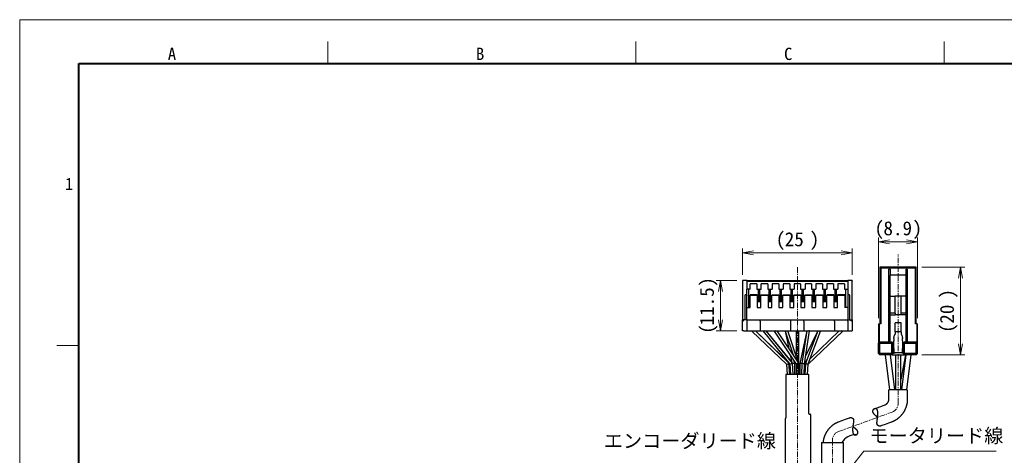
# Model space of a CAD drawing. Header units: millimetres. Extents: x 0 to 422, y 0 to 298.
# Tile 44 of 45: x 0 to 225, y 198 to 298. Entities that reach past the tile are written whole.
import ezdxf

# ---------------------------------------------------------------- set-up
doc = ezdxf.new("R2010")
doc.units = ezdxf.units.MM
doc.linetypes.add('CENTER', pattern=[2, 1.25, -0.25, 0.25, -0.25])
doc.layers.add('DXF及び図面用', color=7, linetype='Continuous')
doc.styles.add('ｍｓ ｐゴシック', font='msgothic.ttc')
doc.dimstyles.get("Standard").update_dxf_attribs({"dimtxt": 0.18, "dimasz": 0.18, "dimexe": 0.18, "dimexo": 0.0625, "dimgap": 0.09, "dimtad": 0, "dimtih": 1, "dimtoh": 1, "dimdec": 4, "dimzin": 0, "dimdsep": 46, "dimcen": 0.09, "dimadec": 0, "dimazin": 0, "dimtfac": 1, "dimtdec": 4, "dimtofl": 0, "dimtmove": 0, "dimatfit": 3, "dimfxl": 1, "dimtolj": 1, "dimtzin": 0, "dimarcsym": 0})

# ---------------------------------------------------------------- blocks, each defined once
blk = doc.blocks.new('*D18')
at = {"layer": 'DXF及び図面用', "color": 7, "linetype": 'Continuous', "lineweight": 9, "transparency": 16777216}
for p, q in [((163.71, 238), (158.96, 238)), ((159.96, 238), (159.96, 234.5)), ((159.96, 226.5), (159.96, 238)), ((159.96, 226.5), (159.96, 230)), ((163.71, 226.5), (158.96, 226.5))]:
    blk.add_line(p, q, dxfattribs=at)
at = {"layer": 'DXF及び図面用', "color": 7, "linetype": 'Continuous', "lineweight": 20, "transparency": 16777216}
for points in [[(160.4, 235.5, 0), (159.96, 238, 0), (159.52, 235.5, 0)], [(159.52, 229, 0), (159.96, 226.5, 0), (160.4, 229, 0)]]:
    blk.add_polyline3d(points, dxfattribs=at)
at = {"layer": 'DXF及び図面用', "color": 7, "linetype": 'Continuous', "lineweight": 9, "transparency": 16777216, "style": 'ｍｓ ｐゴシック'}
for s, height, width, p in [(')', 3.2, 1.002002, (158.46, 236.57)), ('11.5', 3.203, 0.999444, (158.46, 227.73)), ('(', 3.2, 0.999114, (158.46, 225.82))]:
    blk.add_text(s, height=height, rotation=90, dxfattribs=dict(at, width=width)).set_placement(p)
blk = doc.blocks.new('*D19')
at = {"layer": 'DXF及び図面用', "color": 7, "linetype": 'Continuous', "lineweight": 9, "transparency": 16777216}
for p, q in [((165.01, 239.3), (165.01, 245.3)), ((190.01, 239.3), (190.01, 245.3)), ((165.01, 244.3), (168.51, 244.3)), ((165.01, 244.3), (190.01, 244.3)), ((190.01, 244.3), (186.51, 244.3))]:
    blk.add_line(p, q, dxfattribs=at)
at = {"layer": 'DXF及び図面用', "color": 7, "linetype": 'Continuous', "lineweight": 20, "transparency": 16777216}
for points in [[(167.51, 244.74, 0), (165.01, 244.3, 0), (167.51, 243.86, 0)], [(187.51, 243.86, 0), (190.01, 244.3, 0), (187.51, 244.74, 0)]]:
    blk.add_polyline3d(points, dxfattribs=at)
at = {"layer": 'DXF及び図面用', "color": 7, "linetype": 'Continuous', "lineweight": 9, "transparency": 16777216, "style": 'ｍｓ ｐゴシック'}
for s, height, width, p in [('(', 3.2, 0.999114, (172.59, 245.8)), ('25', 3.201, 1.000306, (174.63, 245.8)), (')', 3.2, 1.002002, (180.33, 245.8))]:
    blk.add_text(s, height=height, dxfattribs=dict(at, width=width)).set_placement(p)
blk = doc.blocks.new('*D20')
at = {"layer": 'DXF及び図面用', "color": 7, "linetype": 'Continuous', "lineweight": 9, "transparency": 16777216}
for p, q in [((205.96, 241), (215.76, 241)), ((214.76, 241), (214.76, 237.5)), ((214.76, 241), (214.76, 221)), ((214.76, 221), (214.76, 224.5)), ((205.96, 221), (215.76, 221))]:
    blk.add_line(p, q, dxfattribs=at)
at = {"layer": 'DXF及び図面用', "color": 7, "linetype": 'Continuous', "lineweight": 20, "transparency": 16777216}
for points in [[(215.2, 238.5, 0), (214.76, 241, 0), (214.32, 238.5, 0)], [(214.32, 223.5, 0), (214.76, 221, 0), (215.2, 223.5, 0)]]:
    blk.add_polyline3d(points, dxfattribs=at)
at = {"layer": 'DXF及び図面用', "color": 7, "linetype": 'Continuous', "lineweight": 9, "transparency": 16777216, "style": 'ｍｓ ｐゴシック'}
for s, height, width, p in [(')', 3.2, 1.002002, (213.26, 233.85)), ('20', 3.201, 1.00009, (213.26, 228.12)), ('(', 3.2, 0.999114, (213.26, 226.04))]:
    blk.add_text(s, height=height, rotation=90, dxfattribs=dict(at, width=width)).set_placement(p)
blk = doc.blocks.new('*D21')
at = {"layer": 'DXF及び図面用', "color": 7, "linetype": 'Continuous', "lineweight": 9, "transparency": 16777216}
for p, q in [((196.06, 229.41), (196.06, 247.8)), ((204.96, 229.41), (204.96, 247.8)), ((196.06, 246.8), (199.56, 246.8)), ((204.96, 246.8), (196.06, 246.8)), ((204.96, 246.8), (201.46, 246.8))]:
    blk.add_line(p, q, dxfattribs=at)
at = {"layer": 'DXF及び図面用', "color": 7, "linetype": 'Continuous', "lineweight": 20, "transparency": 16777216}
for points in [[(198.56, 247.24, 0), (196.06, 246.8, 0), (198.56, 246.36, 0)], [(202.46, 246.36, 0), (204.96, 246.8, 0), (202.46, 247.24, 0)]]:
    blk.add_polyline3d(points, dxfattribs=at)
at = {"layer": 'DXF及び図面用', "color": 7, "linetype": 'Continuous', "lineweight": 9, "transparency": 16777216, "style": 'ｍｓ ｐゴシック'}
for s, height, width, p in [('(', 3.2, 0.999114, (195.12, 248.3)), (')', 3.2, 1.002002, (203.8, 248.3)), ('8.9', 3.201, 1.000475, (197.16, 248.3))]:
    blk.add_text(s, height=height, dxfattribs=dict(at, width=width)).set_placement(p)

msp = doc.modelspace()

# ---------------------------------------------------------------- linework, layer by layer
at = {"color": 5, "linetype": 'Continuous', "lineweight": 9, "true_color": 0x0000ff}
for p, q in [((0, 0), (0, 297.5)), ((0, 297.5), (422, 297.5))]:
    msp.add_line(p, q, dxfattribs=at)
at = {"color": 7, "linetype": 'Continuous', "lineweight": 9}
for p, q in [((70.33333, 287.5), (70.33333, 292.5)), ((140.66667, 287.5), (140.66667, 292.5)), ((211, 287.5), (211, 292.5)), ((13.5, 223.125), (8.5, 223.125)), ((192.69544, 199.03571), (222.92817, 199.03571))]:
    msp.add_line(p, q, dxfattribs=at)
at = {"color": 7, "linetype": 'Continuous', "lineweight": 40}
for p, q in [((13.5, 10), (13.5, 287.5)), ((13.5, 287.5), (414.5, 287.5))]:
    msp.add_line(p, q, dxfattribs=at)
at = {"color": 1, "linetype": 'CENTER', "lineweight": 9, "true_color": 0xff0000}
for p, q in [((200.51207, 209.92765), (200.51207, 243.99766)), ((177.51207, 240.99766), (177.51207, 166.29766)), ((186.89382, 203.50058), (199.13031, 207.95429)), ((185.51207, 166.29766), (185.51207, 201.52722))]:
    msp.add_line(p, q, dxfattribs=at)
at = {"color": 7, "linetype": 'Continuous', "lineweight": 30}
for p, q in [((196.36207, 240.99766), (196.56207, 240.79766)), ((196.36207, 240.99766), (196.36207, 228.10766)), ((204.66207, 240.99766), (196.36207, 240.99766)), ((196.56207, 240.79766), (196.56207, 228.10766)), ((204.46207, 240.79766), (196.56207, 240.79766)), ((198.71207, 240.59766), (198.41207, 240.59766)), ((198.41207, 223.99766), (198.41207, 240.59766)), ((198.71207, 240.59766), (198.71207, 239.20745)), ((202.61207, 240.59766), (202.31207, 240.59766)), ((202.31207, 239.20745), (202.31207, 240.59766)), ((202.61207, 240.59766), (202.61207, 223.99766)), ((204.66207, 240.99766), (204.46207, 240.79766)), ((204.46207, 228.10766), (204.46207, 240.79766)), ((204.66207, 228.10766), (204.66207, 240.99766)), ((202.31207, 239.20745), (198.71207, 239.20745)), ((198.71207, 234.39766), (198.71207, 239.20745)), ((202.31207, 234.39766), (202.31207, 239.20745)), ((166.01207, 237.99766), (165.01207, 237.99766)), ((165.01207, 237.99766), (165.01207, 237.84766)), ((165.01207, 237.84766), (165.01207, 228.99766)), ((166.01207, 237.99766), (189.01207, 237.99766)), ((166.01207, 237.99766), (166.01207, 237.79766)), ((166.01207, 237.79766), (189.01207, 237.79766)), ((166.01207, 237.79766), (166.01207, 235.99766)), ((166.76207, 235.99766), (166.01207, 235.99766)), ((166.01207, 234.57447), (166.01207, 235.99766)), ((166.41207, 231.79766), (166.41207, 235.99766)), ((168.26207, 237.19766), (166.76207, 237.19766)), ((166.76207, 235.99766), (166.76207, 237.19766)), ((168.26207, 237.19766), (168.26207, 235.99766)), ((168.26207, 235.99766), (169.26207, 235.99766)), ((168.61207, 233.26432), (168.61207, 235.99766)), ((168.91207, 233.26432), (168.91207, 235.99766)), ((170.76207, 237.19766), (169.26207, 237.19766)), ((169.26207, 235.99766), (169.26207, 237.19766)), ((170.76207, 237.19766), (170.76207, 235.99766)), ((170.76207, 235.99766), (171.76207, 235.99766)), ((171.11207, 233.26432), (171.11207, 235.99766)), ((171.41207, 233.26432), (171.41207, 235.99766)), ((173.26207, 237.19766), (171.76207, 237.19766)), ((171.76207, 237.19766), (171.76207, 235.99766)), ((173.26207, 237.19766), (173.26207, 235.99766)), ((173.26207, 235.99766), (174.26207, 235.99766)), ((173.61207, 233.26432), (173.61207, 235.99766)), ((173.91207, 233.26432), (173.91207, 235.99766)), ((175.76207, 237.19766), (174.26207, 237.19766)), ((174.26207, 237.19766), (174.26207, 235.99766)), ((175.76207, 237.19766), (175.76207, 235.99766)), ((175.76207, 235.99766), (176.76207, 235.99766)), ((176.11207, 233.26432), (176.11207, 235.99766)), ((176.41207, 233.26432), (176.41207, 235.99766)), ((178.26207, 237.19766), (176.76207, 237.19766)), ((176.76207, 237.19766), (176.76207, 235.99766)), ((178.26207, 237.19766), (178.26207, 235.99766)), ((178.26207, 235.99766), (179.26207, 235.99766)), ((178.61207, 233.26432), (178.61207, 235.99766)), ((178.91207, 233.26432), (178.91207, 235.99766)), ((180.76207, 237.19766), (179.26207, 237.19766)), ((179.26207, 237.19766), (179.26207, 235.99766)), ((180.76207, 237.19766), (180.76207, 235.99766)), ((180.76207, 235.99766), (181.76207, 235.99766)), ((181.11207, 233.26432), (181.11207, 235.99766)), ((181.41207, 233.26432), (181.41207, 235.99766)), ((183.26207, 237.19766), (181.76207, 237.19766)), ((181.76207, 237.19766), (181.76207, 235.99766)), ((183.26207, 237.19766), (183.26207, 235.99766)), ((183.26207, 235.99766), (184.26207, 235.99766)), ((183.61207, 233.26432), (183.61207, 235.99766)), ((183.91207, 233.26432), (183.91207, 235.99766)), ((185.76207, 237.19766), (184.26207, 237.19766)), ((184.26207, 237.19766), (184.26207, 235.99766)), ((185.76207, 237.19766), (185.76207, 235.99766)), ((185.76207, 235.99766), (186.76207, 235.99766)), ((186.11207, 233.26432), (186.11207, 235.99766)), ((186.41207, 233.26432), (186.41207, 235.99766)), ((188.26207, 237.19766), (186.76207, 237.19766)), ((186.76207, 237.19766), (186.76207, 235.99766)), ((188.26207, 237.19766), (188.26207, 235.99766)), ((188.26207, 235.99766), (189.01207, 235.99766)), ((188.61207, 231.79766), (188.61207, 235.99766)), ((189.01207, 237.99766), (189.01207, 237.79766)), ((190.01207, 237.99766), (189.01207, 237.99766)), ((189.01207, 237.79766), (189.01207, 235.99766)), ((189.01207, 235.99766), (189.01207, 234.57447)), ((190.01207, 237.99766), (190.01207, 237.84766)), ((190.01207, 228.99766), (190.01207, 237.84766)), ((165.51207, 234.49766), (165.51207, 228.99766)), ((166.01207, 234.79766), (165.81207, 234.79766)), ((166.01207, 234.57447), (166.01207, 234.49766)), ((166.01207, 231.79766), (166.01207, 234.49766)), ((166.71207, 234.73279), (166.71207, 234.64766)), ((168.31207, 234.73279), (166.71207, 234.73279)), ((166.71207, 234.64766), (168.31207, 234.64766)), ((166.71207, 231.79766), (166.71207, 234.64766)), ((168.31207, 234.64766), (168.31207, 234.73279)), ((168.31207, 234.64766), (168.31207, 231.79766)), ((169.21207, 234.73279), (170.81207, 234.73279)), ((169.21207, 234.73279), (169.21207, 234.64766)), ((169.21207, 234.64766), (170.81207, 234.64766)), ((169.21207, 231.79766), (169.21207, 234.64766)), ((170.81207, 234.64766), (170.81207, 234.73279)), ((170.81207, 234.64766), (170.81207, 231.79766)), ((171.71207, 234.73279), (171.71207, 234.64766)), ((171.71207, 234.73279), (173.31207, 234.73279)), ((171.71207, 234.64766), (173.31207, 234.64766)), ((171.71207, 231.79766), (171.71207, 234.64766)), ((173.31207, 234.64766), (173.31207, 234.73279)), ((173.31207, 234.64766), (173.31207, 231.79766)), ((174.21207, 234.73279), (175.81207, 234.73279)), ((174.21207, 234.73279), (174.21207, 234.64766)), ((174.21207, 234.64766), (175.81207, 234.64766)), ((174.21207, 231.79766), (174.21207, 234.64766)), ((175.81207, 234.64766), (175.81207, 234.73279)), ((175.81207, 234.64766), (175.81207, 231.79766)), ((176.71207, 234.73279), (176.71207, 234.64766)), ((176.71207, 234.73279), (178.31207, 234.73279)), ((176.71207, 234.64766), (178.31207, 234.64766)), ((176.71207, 231.79766), (176.71207, 234.64766)), ((178.31207, 234.64766), (178.31207, 234.73279)), ((178.31207, 234.64766), (178.31207, 231.79766)), ((179.21207, 234.73279), (180.81207, 234.73279)), ((179.21207, 234.73279), (179.21207, 234.64766)), ((179.21207, 234.64766), (180.81207, 234.64766)), ((179.21207, 231.79766), (179.21207, 234.64766)), ((180.81207, 234.64766), (180.81207, 234.73279)), ((180.81207, 234.64766), (180.81207, 231.79766)), ((181.71207, 234.73279), (183.31207, 234.73279)), ((181.71207, 234.73279), (181.71207, 234.64766)), ((181.71207, 234.64766), (183.31207, 234.64766)), ((181.71207, 231.79766), (181.71207, 234.64766)), ((183.31207, 234.64766), (183.31207, 234.73279)), ((183.31207, 234.64766), (183.31207, 231.79766)), ((184.21207, 234.73279), (184.21207, 234.64766)), ((185.81207, 234.73279), (184.21207, 234.73279)), ((184.21207, 234.64766), (185.81207, 234.64766)), ((184.21207, 231.79766), (184.21207, 234.64766)), ((185.81207, 234.64766), (185.81207, 234.73279)), ((185.81207, 234.64766), (185.81207, 231.79766)), ((188.31207, 234.73279), (186.71207, 234.73279)), ((186.71207, 234.73279), (186.71207, 234.64766)), ((186.71207, 234.64766), (188.31207, 234.64766)), ((186.71207, 231.79766), (186.71207, 234.64766)), ((188.31207, 234.64766), (188.31207, 234.73279)), ((188.31207, 234.64766), (188.31207, 231.79766)), ((189.21207, 234.79766), (189.01207, 234.79766)), ((189.01207, 234.57447), (189.01207, 234.49766)), ((189.01207, 234.49766), (189.01207, 231.79766)), ((189.51207, 228.99766), (189.51207, 234.49766)), ((198.71207, 234.39766), (199.81207, 234.39766)), ((198.71207, 230.49766), (198.71207, 234.39766)), ((199.81207, 230.49766), (199.81207, 234.39766)), ((201.21207, 234.39766), (199.81207, 234.39766)), ((202.31207, 234.39766), (201.21207, 234.39766)), ((201.21207, 230.49766), (201.21207, 234.39766)), ((202.31207, 230.49766), (202.31207, 234.39766)), ((166.01207, 228.99766), (166.01207, 231.79766)), ((166.01207, 231.79766), (166.71207, 231.79766)), ((168.61207, 233.26432), (168.31207, 233.26432)), ((169.21207, 233.09766), (168.31207, 233.09766)), ((168.31207, 231.79766), (169.21207, 231.79766)), ((168.91207, 233.59766), (168.61207, 233.59766)), ((168.91207, 233.26432), (169.21207, 233.26432)), ((170.81207, 233.26432), (171.11207, 233.26432)), ((171.71207, 233.09766), (170.81207, 233.09766)), ((170.81207, 231.79766), (171.71207, 231.79766)), ((171.41207, 233.59766), (171.11207, 233.59766)), ((171.71207, 233.26432), (171.41207, 233.26432)), ((173.31207, 233.26432), (173.61207, 233.26432)), ((174.21207, 233.09766), (173.31207, 233.09766)), ((173.31207, 231.79766), (174.21207, 231.79766)), ((173.91207, 233.59766), (173.61207, 233.59766)), ((174.21207, 233.26432), (173.91207, 233.26432)), ((175.81207, 233.26432), (176.11207, 233.26432)), ((176.71207, 233.09766), (175.81207, 233.09766)), ((175.81207, 231.79766), (176.71207, 231.79766)), ((176.41207, 233.59766), (176.11207, 233.59766)), ((176.71207, 233.26432), (176.41207, 233.26432)), ((178.31207, 233.26432), (178.61207, 233.26432)), ((179.21207, 233.09766), (178.31207, 233.09766)), ((178.31207, 231.79766), (179.21207, 231.79766)), ((178.91207, 233.59766), (178.61207, 233.59766)), ((179.21207, 233.26432), (178.91207, 233.26432)), ((180.81207, 233.26432), (181.11207, 233.26432)), ((181.71207, 233.09766), (180.81207, 233.09766)), ((180.81207, 231.79766), (181.71207, 231.79766)), ((181.41207, 233.59766), (181.11207, 233.59766)), ((181.71207, 233.26432), (181.41207, 233.26432)), ((183.31207, 233.26432), (183.61207, 233.26432)), ((184.21207, 233.09766), (183.31207, 233.09766)), ((183.31207, 231.79766), (184.21207, 231.79766)), ((183.91207, 233.59766), (183.61207, 233.59766)), ((184.21207, 233.26432), (183.91207, 233.26432)), ((185.81207, 233.26432), (186.11207, 233.26432)), ((186.71207, 233.09766), (185.81207, 233.09766)), ((185.81207, 231.79766), (186.71207, 231.79766)), ((186.41207, 233.59766), (186.11207, 233.59766)), ((186.71207, 233.26432), (186.41207, 233.26432)), ((189.01207, 231.79766), (188.31207, 231.79766)), ((189.01207, 231.79766), (189.01207, 228.99766)), ((199.81207, 230.49766), (198.71207, 230.49766)), ((198.71207, 230.14766), (198.71207, 230.49766)), ((198.71207, 230.14766), (199.81207, 230.14766)), ((198.71207, 223.99766), (198.71207, 230.14766)), ((199.81207, 230.49766), (199.81207, 230.14766)), ((201.21207, 230.14766), (199.81207, 230.14766)), ((202.31207, 230.49766), (201.21207, 230.49766)), ((201.21207, 230.14766), (201.21207, 230.49766)), ((202.31207, 230.14766), (201.21207, 230.14766)), ((202.31207, 230.14766), (202.31207, 230.49766)), ((202.31207, 223.99766), (202.31207, 230.14766)), ((165.01207, 228.99766), (165.31207, 228.69766)), ((166.01207, 228.99766), (165.01207, 228.99766)), ((165.01207, 226.49766), (165.01207, 228.99766)), ((166.01207, 228.99766), (166.01207, 228.69766)), ((166.01207, 228.99766), (169.01207, 228.99766)), ((166.01207, 228.69766), (166.01207, 226.49766)), ((169.01207, 228.99766), (176.01207, 228.99766)), ((169.01207, 228.69766), (169.01207, 228.99766)), ((169.01207, 228.69766), (169.01207, 226.49766)), ((176.01207, 228.69766), (176.01207, 228.99766)), ((176.01207, 228.99766), (179.01207, 228.99766)), ((176.01207, 226.49766), (176.01207, 228.69766)), ((179.01207, 228.99766), (186.01207, 228.99766)), ((179.01207, 228.69766), (179.01207, 228.99766)), ((179.01207, 228.69766), (179.01207, 226.49766)), ((186.01207, 228.69766), (186.01207, 228.99766)), ((186.01207, 228.99766), (189.01207, 228.99766)), ((186.01207, 228.69766), (186.01207, 226.49766)), ((189.01207, 228.99766), (190.01207, 228.99766)), ((189.01207, 228.69766), (189.01207, 228.99766)), ((189.01207, 228.69766), (189.01207, 226.49766)), ((189.71207, 228.69766), (190.01207, 228.99766)), ((190.01207, 228.99766), (190.01207, 226.49766)), ((196.06207, 228.10766), (196.26207, 228.10766)), ((196.06207, 228.10766), (196.06207, 223.69766)), ((196.26207, 223.89766), (196.26207, 228.10766)), ((196.56207, 228.10766), (196.26207, 228.10766)), ((201.21207, 228.29766), (199.81207, 228.29766)), ((199.81207, 226.29766), (199.81207, 228.29766)), ((201.21207, 226.29766), (201.21207, 228.29766)), ((204.76207, 228.10766), (204.46207, 228.10766)), ((204.76207, 228.10766), (204.96207, 228.10766)), ((204.76207, 228.10766), (204.76207, 223.89766)), ((204.96207, 223.69766), (204.96207, 228.10766)), ((165.31207, 226.49766), (165.01207, 226.49766)), ((165.31207, 226.49766), (166.01207, 226.49766)), ((166.01207, 226.49766), (169.01207, 226.49766)), ((167.21207, 226.49766), (167.21207, 226.37008)), ((167.21207, 226.37008), (167.21207, 226.36968)), ((167.21212, 226.36955), (167.30432, 226.28123)), ((167.21215, 226.36989), (175.01701, 218.86233)), ((175.60113, 219.13298), (167.94481, 226.49766)), ((175.57691, 219.18743), (167.94574, 226.49766)), ((169.01207, 226.49766), (176.01207, 226.49766)), ((169.71207, 226.49766), (169.71207, 226.39108)), ((169.71207, 226.39108), (169.71207, 226.38997)), ((169.71213, 226.39089), (175.82261, 218.88565)), ((169.71215, 226.38973), (169.78006, 226.30746)), ((176.41393, 219.10967), (170.39892, 226.49766)), ((176.20549, 219.46561), (170.40106, 226.49766)), ((172.21207, 226.49766), (172.21207, 226.40729)), ((172.21232, 226.40644), (177.21207, 218.90682)), ((177.81202, 219.08856), (172.87262, 226.49766)), ((174.71207, 226.49766), (174.71207, 226.449)), ((174.71207, 226.44895), (176.51906, 221.02801)), ((174.72216, 226.41868), (175.56776, 222.45495)), ((177.78397, 219.13064), (175.32829, 226.49766)), ((176.01207, 226.49766), (179.01207, 226.49766)), ((177.21207, 226.49766), (177.21207, 220.84634)), ((177.81207, 219.0884), (177.81207, 226.49766)), ((179.70532, 226.49766), (178.11249, 219.03127)), ((179.70831, 226.49766), (178.52219, 219.02642)), ((179.01207, 226.49766), (186.01207, 226.49766)), ((179.12058, 218.9689), (180.31206, 226.47395)), ((182.19143, 226.49766), (179.38606, 219.06102)), ((182.17919, 226.49766), (179.39731, 220.71205)), ((179.97953, 218.9343), (182.81205, 226.4429)), ((180.00725, 218.86244), (187.81199, 226.36989)), ((180.30711, 226.4428), (180.31202, 226.46581)), ((180.31207, 226.47403), (180.31207, 226.49766)), ((180.31207, 226.46622), (180.31207, 226.47403)), ((187.07932, 226.49766), (180.41413, 220.08635)), ((182.78812, 226.37949), (182.81203, 226.4292)), ((182.81207, 226.44301), (182.81207, 226.49766)), ((182.81207, 226.42937), (182.81207, 226.44301)), ((186.01207, 226.49766), (189.01207, 226.49766)), ((187.81207, 226.37008), (187.81207, 226.49766)), ((189.01207, 226.49766), (189.71207, 226.49766)), ((189.71207, 226.49766), (190.01207, 226.49766)), ((199.51207, 224.7827), (199.51207, 224.96951)), ((199.51207, 224.7827), (199.51207, 224.19766)), ((199.81207, 226.29766), (199.81207, 225.72264)), ((201.21207, 226.29766), (199.81207, 226.29766)), ((201.21207, 226.29766), (201.21207, 225.72264)), ((201.51207, 224.96951), (201.51207, 224.7827)), ((201.51207, 224.19766), (201.51207, 224.7827)), ((196.21207, 223.84766), (196.06207, 223.69766)), ((196.06207, 221.29766), (196.06207, 223.69766)), ((196.36207, 223.99766), (196.21207, 223.84766)), ((196.36207, 223.69766), (196.21207, 223.84766)), ((196.36207, 223.99766), (199.06207, 223.99766)), ((196.36207, 221.29766), (196.36207, 223.69766)), ((196.36207, 223.69766), (199.06207, 223.69766)), ((199.21207, 223.84766), (199.06207, 223.99766)), ((199.06207, 223.69766), (199.21207, 223.84766)), ((199.06207, 221.29766), (199.06207, 223.69766)), ((199.36207, 223.69766), (199.21207, 223.84766)), ((199.36207, 221.29766), (199.36207, 223.69766)), ((199.51207, 222.79766), (199.36207, 222.79766)), ((199.51207, 222.49766), (199.51207, 224.19766)), ((201.51207, 224.19766), (201.51207, 222.49766)), ((201.66207, 222.79766), (201.51207, 222.79766)), ((201.66207, 223.69766), (201.81207, 223.84766)), ((201.66207, 221.29766), (201.66207, 223.69766)), ((201.81207, 223.84766), (201.96207, 223.99766)), ((201.96207, 223.69766), (201.81207, 223.84766)), ((201.96207, 223.99766), (204.66207, 223.99766)), ((201.96207, 221.29766), (201.96207, 223.69766)), ((201.96207, 223.69766), (204.66207, 223.69766)), ((204.81207, 223.84766), (204.66207, 223.99766)), ((204.66207, 223.69766), (204.81207, 223.84766)), ((204.66207, 221.29766), (204.66207, 223.69766)), ((204.96207, 223.69766), (204.81207, 223.84766)), ((204.96207, 221.29766), (204.96207, 223.69766)), ((175.90711, 220.86426), (176.23437, 219.33021)), ((176.46997, 221.10164), (176.42633, 221.30617)), ((196.06207, 221.29766), (196.21207, 221.14766)), ((196.36207, 221.29766), (196.21207, 221.14766)), ((196.36207, 220.99766), (196.21207, 221.14766)), ((199.06207, 221.29766), (196.36207, 221.29766)), ((199.06207, 220.99766), (196.36207, 220.99766)), ((197.53497, 220.99766), (198.55719, 212.99766)), ((197.53497, 220.99766), (198.55719, 212.99766)), ((199.76694, 212.99766), (198.74472, 220.99766)), ((199.76694, 212.99766), (198.74472, 220.99766)), ((199.06207, 221.29766), (199.21207, 221.14766)), ((199.06207, 220.99766), (199.21207, 221.14766)), ((199.06207, 220.99766), (201.96207, 220.99766)), ((199.21207, 221.14766), (199.36207, 221.29766)), ((199.36207, 221.49766), (199.81207, 221.49766)), ((199.51207, 222.49766), (199.51207, 221.80484)), ((201.21207, 221.49766), (199.81207, 221.49766)), ((199.91207, 220.99766), (199.91207, 212.99766)), ((199.91207, 220.99766), (199.91207, 212.99766)), ((202.20638, 220.99766), (201.11207, 215.36973)), ((201.11207, 212.99766), (201.11207, 220.99766)), ((201.11207, 212.99766), (201.11207, 220.99766)), ((202.20638, 220.99766), (201.11207, 215.36973)), ((201.66207, 221.49766), (201.21207, 221.49766)), ((202.27941, 220.99766), (201.25719, 212.99766)), ((202.27941, 220.99766), (201.25719, 212.99766)), ((201.51207, 221.80484), (201.51207, 222.49766)), ((201.66207, 221.29766), (201.81207, 221.14766)), ((201.81207, 221.14766), (201.96207, 221.29766)), ((201.96207, 220.99766), (201.81207, 221.14766)), ((204.66207, 221.29766), (201.96207, 221.29766)), ((204.66207, 220.99766), (201.96207, 220.99766)), ((202.46694, 212.99766), (203.48917, 220.99766)), ((202.46694, 212.99766), (203.48917, 220.99766)), ((204.66207, 221.29766), (204.81207, 221.14766)), ((204.66207, 220.99766), (204.81207, 221.14766)), ((204.96207, 221.29766), (204.81207, 221.14766)), ((175.01689, 218.86244), (175.16377, 216.49766)), ((175.76493, 216.49766), (175.60126, 219.1327)), ((175.79069, 216.49766), (175.6348, 219.11632)), ((175.82261, 218.88565), (175.92044, 216.49766)), ((176.52094, 216.49766), (176.41393, 219.10966)), ((176.91165, 219.03127), (176.80931, 219.51095)), ((176.94209, 216.49766), (176.91169, 219.03088)), ((177.21207, 218.90691), (177.21207, 216.49766)), ((177.81207, 216.49766), (177.81207, 219.08841)), ((178.11244, 219.03088), (178.08204, 216.49766)), ((178.52219, 219.02641), (178.43568, 216.49766)), ((179.03603, 216.49766), (179.12058, 218.9689)), ((179.10369, 216.49766), (179.20308, 218.92349)), ((179.20307, 218.92348), (179.81161, 220.18908)), ((179.38603, 219.06086), (179.23344, 216.49766)), ((179.8345, 216.49766), (179.97956, 218.93437)), ((179.86036, 216.49766), (180.00726, 218.86261)), ((180.11207, 216.49766), (174.91207, 216.49766)), ((174.91207, 216.49766), (174.91207, 206.60946)), ((180.11207, 207.59766), (180.11207, 216.49766)), ((202.61207, 212.99766), (198.41207, 212.99766)), ((180.18227, 207.49766), (180.41207, 207.49766)), ((180.51207, 207.39766), (180.51207, 194.59766)), ((174.71207, 206.38585), (174.71207, 191.49766)), ((174.85679, 206.52002), (174.76734, 206.4753)), ((183.01207, 200.99766), (183.01207, 175.99766)), ((183.01207, 200.99766), (188.01207, 200.99766)), ((188.01207, 186.29766), (188.01207, 200.99766))]:
    msp.add_line(p, q, dxfattribs=at)
for points in [[(195.12358, 208.73073), (196.91521, 209.38284), (197.44643, 209.57618), (197.47583, 209.58688), (197.49888, 209.59529), (197.51418, 209.60098), (197.52483, 209.60512), (197.53756, 209.6103), (197.55338, 209.61682), (197.56927, 209.6236), (197.58505, 209.63056), (197.6054, 209.63988), (197.62556, 209.64952), (197.64554, 209.65946), (197.66534, 209.6697), (197.68494, 209.68024), (197.70435, 209.69108), (197.72356, 209.70221), (197.74409, 209.71456), (197.76437, 209.72724), (197.7844, 209.74025), (197.80418, 209.75358), (197.82406, 209.76747), (197.84366, 209.78168), (197.86299, 209.79621), (197.88203, 209.81105), (197.90078, 209.82619), (197.91924, 209.84163), (197.93741, 209.85736), (197.95527, 209.87338), (197.97283, 209.88967), (197.99008, 209.90623), (198.00549, 209.92152), (198.02065, 209.93702), (198.03554, 209.95273), (198.05017, 209.96865), (198.06453, 209.98476), (198.07862, 210.00108), (198.09244, 210.01758), (198.10707, 210.03562), (198.12137, 210.05387), (198.13535, 210.07233), (198.14899, 210.09099), (198.16255, 210.11019), (198.17576, 210.12959), (198.18862, 210.14918), (198.20113, 210.16894), (198.21328, 210.18889), (198.22509, 210.209), (198.23654, 210.22927), (198.24764, 210.2497), (198.25838, 210.27027), (198.26877, 210.29099), (198.27789, 210.30994), (198.28673, 210.329), (198.29526, 210.34816), (198.3035, 210.36742), (198.31143, 210.38678), (198.31907, 210.40622), (198.3264, 210.42575), (198.33398, 210.44693), (198.34121, 210.46821), (198.34809, 210.48956), (198.35461, 210.51099), (198.36089, 210.53288), (198.3668, 210.55483), (198.37235, 210.57684), (198.37753, 210.5989), (198.38235, 210.621), (198.3868, 210.64315), (198.39088, 210.66532), (198.39461, 210.68752), (198.39797, 210.70974), (198.40096, 210.73197), (198.40309, 210.74966), (198.40499, 210.76736), (198.40666, 210.78505), (198.40811, 210.80274), (198.40933, 210.82042), (198.41032, 210.83809), (198.41109, 210.85574), (198.41164, 210.87016), (198.4118, 210.87558), (198.41192, 210.88162), (198.412, 210.88884), (198.41205, 210.89778), (198.41207, 210.95642), (198.41207, 211.10181), (198.41207, 211.37968), (198.41207, 211.92839), (198.41207, 212.99766)], [(202.61207, 212.99766), (202.61207, 211.67299), (202.61207, 211.0258), (202.61207, 210.97369), (202.61207, 210.91323), (202.61145, 210.8311), (202.60945, 210.73824), (202.60611, 210.64964), (202.60145, 210.56332), (202.59584, 210.48189), (202.58911, 210.4014), (202.58131, 210.32186), (202.57249, 210.2433), (202.56266, 210.16572), (202.55188, 210.08913), (202.54018, 210.01355), (202.5276, 209.93897), (202.51274, 209.85793), (202.49691, 209.77815), (202.48014, 209.69961), (202.46249, 209.62234), (202.44366, 209.54497), (202.42401, 209.46891), (202.40359, 209.39419), (202.38244, 209.32078), (202.36061, 209.24871), (202.33244, 209.16049), (202.30337, 209.07436), (202.27347, 208.99031), (202.24284, 208.90833), (202.211, 208.82697), (202.17856, 208.74775), (202.14562, 208.67064), (202.11226, 208.59563), (202.07856, 208.5227), (202.04451, 208.45168), (202.01027, 208.38273), (201.9759, 208.31581), (201.94147, 208.25091), (201.90705, 208.188), (201.87271, 208.12707), (201.8385, 208.06809), (201.79526, 207.99581), (201.75245, 207.9266), (201.71019, 207.86042), (201.66721, 207.79514), (201.62152, 207.72785), (201.57298, 207.65863), (201.52151, 207.58757), (201.47893, 207.53053), (201.43442, 207.47247), (201.38791, 207.41346), (201.33937, 207.35354), (201.28873, 207.2928), (201.23594, 207.23128), (201.18095, 207.16906), (201.12487, 207.10747), (201.06657, 207.04534), (201.00601, 206.98275), (200.94313, 206.91977), (200.88793, 206.86608), (200.831, 206.81223), (200.7723, 206.75826), (200.71182, 206.70422), (200.64951, 206.65017), (200.58537, 206.59618), (200.5243, 206.54627), (200.4616, 206.49651), (200.39726, 206.44694), (200.33126, 206.39762), (200.26234, 206.34771), (200.19167, 206.29816), (200.11924, 206.24903), (200.04503, 206.20039), (199.96903, 206.15228), (199.90433, 206.11265), (199.83836, 206.07347), (199.77113, 206.03479), (199.70264, 205.99664), (199.63288, 205.95906), (199.56185, 205.92209), (199.4829, 205.8825), (199.40243, 205.84373), (199.32044, 205.80584), (199.23693, 205.76887), (199.15191, 205.73289), (199.06286, 205.69704), (198.972, 205.66217), (198.30011, 205.41735), (197.56813, 205.15093), (196.76269, 204.85778), (196.55991, 204.78397)], [(194.92276, 208.61191), (194.91546, 208.60562), (194.90102, 208.59266), (194.88683, 208.57924), (194.87291, 208.56535), (194.85947, 208.55122), (194.84632, 208.53663), (194.83348, 208.52161), (194.82098, 208.50614), (194.80882, 208.49024), (194.79704, 208.47391), (194.78565, 208.45714), (194.77469, 208.43995), (194.76458, 208.42304), (194.7549, 208.40573), (194.74569, 208.38804), (194.73697, 208.36997), (194.7308, 208.35624), (194.72493, 208.34229), (194.71937, 208.32814), (194.71414, 208.31378), (194.70925, 208.29922), (194.70471, 208.28446), (194.70054, 208.26949), (194.69675, 208.25433), (194.69336, 208.23898), (194.69038, 208.22344), (194.68823, 208.21034), (194.68638, 208.19712), (194.68484, 208.18377), (194.68362, 208.17031), (194.68274, 208.15672), (194.68219, 208.14303), (194.682, 208.13147), (194.68206, 208.11984), (194.68237, 208.10813), (194.68294, 208.09635), (194.68377, 208.08451), (194.68486, 208.07261), (194.68639, 208.05935), (194.68825, 208.04603), (194.69045, 208.03263), (194.69298, 208.01917), (194.69586, 208.00566), (194.69853, 207.99436), (194.70143, 207.98302), (194.70458, 207.97165), (194.70797, 207.96025), (194.71161, 207.94882), (194.71548, 207.93737), (194.7196, 207.9259), (194.72395, 207.91441), (194.72855, 207.9029), (194.73339, 207.89138), (194.73846, 207.87985), (194.74376, 207.86831), (194.74963, 207.85609), (194.75576, 207.84386), (194.76215, 207.83162), (194.76878, 207.81938), (194.77566, 207.80715), (194.78278, 207.79493), (194.79112, 207.78109), (194.79977, 207.76727), (194.80871, 207.75345), (194.81793, 207.73966), (194.82742, 207.72588), (194.83718, 207.71213), (194.8472, 207.69839), (194.85747, 207.68468), (194.86798, 207.67099), (194.87873, 207.65733), (194.89249, 207.64028), (194.90658, 207.62328), (194.92101, 207.60631), (194.93574, 207.58938), (194.95233, 207.57075), (194.96928, 207.55216), (194.98656, 207.5336), (195.00414, 207.51508), (195.02202, 207.49659), (195.04017, 207.47815), (195.05858, 207.45974), (195.07722, 207.44137), (195.10053, 207.41873), (195.12418, 207.39611), (195.14813, 207.37353), (195.17236, 207.35096), (195.19684, 207.32841), (195.22155, 207.30587), (195.25147, 207.27884), (195.28167, 207.25179), (195.31213, 207.22472), (195.3428, 207.19763), (195.37366, 207.17051), (195.40468, 207.14334), (195.43586, 207.11611), (195.46716, 207.08882), (195.49856, 207.06146), (195.53003, 207.03403), (195.56332, 207.00498), (195.59667, 206.97582), (195.63004, 206.94655), (195.66341, 206.91717), (195.69676, 206.88768), (195.72779, 206.86008), (195.75878, 206.83237), (195.7897, 206.80455), (195.82054, 206.77661), (195.84168, 206.75734)], [(196.55992, 204.78397), (196.54855, 204.77997), (196.52961, 204.77387), (196.51031, 204.76837), (196.49069, 204.76346), (196.47009, 204.75901), (196.44918, 204.7552), (196.42798, 204.75204), (196.4065, 204.74953), (196.38477, 204.74768), (196.36426, 204.74655), (196.34356, 204.746), (196.3227, 204.74605), (196.30168, 204.7467), (196.28053, 204.74796), (196.25927, 204.74984), (196.23791, 204.75235), (196.21649, 204.75551), (196.19501, 204.75933), (196.17351, 204.76381), (196.15559, 204.76807), (196.13768, 204.77282), (196.1198, 204.77807), (196.10196, 204.78382), (196.08419, 204.7901), (196.06651, 204.7969), (196.04899, 204.80421), (196.03158, 204.81208), (196.01432, 204.82051), (195.99722, 204.82952), (195.98458, 204.83663), (195.97206, 204.84407), (195.95966, 204.85185), (195.94739, 204.85998), (195.93527, 204.86846), (195.9233, 204.8773), (195.9115, 204.88651), (195.89987, 204.89609), (195.88844, 204.90605), (195.87721, 204.91639), (195.86801, 204.9253), (195.85897, 204.93449), (195.85009, 204.94395), (195.84138, 204.95369), (195.83286, 204.9637), (195.82452, 204.97399), (195.81707, 204.98365), (195.80978, 204.99355), (195.80266, 205.00368), (195.79572, 205.01405), (195.78896, 205.02465), (195.7824, 205.03549), (195.77654, 205.04563), (195.77085, 205.05598), (195.76533, 205.06652), (195.75997, 205.07725), (195.75479, 205.08818), (195.74979, 205.09929), (195.74497, 205.1106), (195.74032, 205.12209), (195.73586, 205.13377), (195.73158, 205.14563), (195.72748, 205.15767), (195.72357, 205.16988), (195.71984, 205.18226), (195.7163, 205.19481), (195.71294, 205.20753), (195.70976, 205.22041), (195.70677, 205.23345), (195.70396, 205.24663), (195.7012, 205.26071), (195.69863, 205.27495), (195.69626, 205.28935), (195.69409, 205.3039), (195.6921, 205.3186), (195.69031, 205.33344), (195.6885, 205.35048), (195.68692, 205.36769), (195.68557, 205.38507), (195.68444, 205.4026), (195.68354, 205.42028), (195.68285, 205.43811), (195.68236, 205.45608), (195.68207, 205.47418), (195.68198, 205.49241), (195.68207, 205.51076), (195.68244, 205.53386), (195.68308, 205.55713), (195.68397, 205.58057), (195.68511, 205.60416), (195.68672, 205.63168), (195.68862, 205.65939), (195.6908, 205.68729), (195.69324, 205.71535), (195.69592, 205.74356), (195.69882, 205.77191), (195.70237, 205.80435), (195.70617, 205.83696), (195.7102, 205.86973), (195.71443, 205.90266), (195.71885, 205.93572), (195.72343, 205.96891), (195.72816, 206.00224), (195.73302, 206.03569), (195.738, 206.06926), (195.74308, 206.10293), (195.74954, 206.14516), (195.7561, 206.18756), (195.76275, 206.23009), (195.76945, 206.27276), (195.7764, 206.31697), (195.78335, 206.3613), (195.79029, 206.40576), (195.79719, 206.45032), (195.80403, 206.49497), (195.81032, 206.53665), (195.81653, 206.5784), (195.82263, 206.62022), (195.82862, 206.66209), (195.83447, 206.70399), (195.84016, 206.74593), (195.8457, 206.7879), (195.85106, 206.82989), (195.85623, 206.87189), (195.86119, 206.91387), (195.86516, 206.94884), (195.86896, 206.98381), (195.87261, 207.01875), (195.87607, 207.05366), (195.87936, 207.08853), (195.88246, 207.12334), (195.88555, 207.16048), (195.88841, 207.19756), (195.89102, 207.23454), (195.89339, 207.27143), (195.8954, 207.30639), (195.89716, 207.34125), (195.89869, 207.37599), (195.89995, 207.4106), (195.90078, 207.43818), (195.90143, 207.46568), (195.90191, 207.49307), (195.90221, 207.52036), (195.90233, 207.54752), (195.90227, 207.57457), (195.90201, 207.60149), (195.90157, 207.62828), (195.90094, 207.65493), (195.9001, 207.68142), (195.89907, 207.70772), (195.89784, 207.73387), (195.89641, 207.75985), (195.89477, 207.78564), (195.89291, 207.81124), (195.89099, 207.83509), (195.88887, 207.85877), (195.88656, 207.88226), (195.88406, 207.90555), (195.88137, 207.92865), (195.87849, 207.95153), (195.87541, 207.97421), (195.87214, 207.99667), (195.86867, 208.01889), (195.865, 208.04088), (195.86114, 208.06263), (195.85707, 208.08413), (195.85281, 208.10538), (195.84835, 208.12637), (195.84369, 208.14708), (195.83892, 208.16715), (195.83397, 208.18695), (195.82882, 208.20647), (195.82348, 208.22571), (195.81796, 208.24466), (195.81225, 208.26331), (195.80682, 208.28022), (195.80124, 208.29688), (195.7955, 208.31328), (195.79312, 208.31988)], [(183.42828, 200.97282), (183.44036, 201.10916), (183.44938, 201.19234), (183.45954, 201.2746), (183.47081, 201.35592), (183.48314, 201.4363), (183.49441, 201.50374), (183.50651, 201.57107), (183.51997, 201.6409), (183.53493, 201.71352), (183.55153, 201.78889), (183.56988, 201.86698), (183.5871, 201.93604), (183.60577, 202.00702), (183.62598, 202.0799), (183.64781, 202.15464), (183.67135, 202.23119), (183.69668, 202.3095), (183.7239, 202.38953), (183.7525, 202.46958), (183.78306, 202.55118), (183.8157, 202.63427), (183.85047, 202.7188), (183.88173, 202.79161), (183.91465, 202.86536), (183.94928, 202.94003), (183.98568, 203.01556), (184.02391, 203.09192), (184.064, 203.16904), (184.09861, 203.23335), (184.13457, 203.29812), (184.17191, 203.36332), (184.21066, 203.42892), (184.2516, 203.49608), (184.29407, 203.56358), (184.33809, 203.63138), (184.38371, 203.69944), (184.43096, 203.76771), (184.47985, 203.83615), (184.53043, 203.90472), (184.58272, 203.97337), (184.63674, 204.04206), (184.69252, 204.11074), (184.74477, 204.17312), (184.79852, 204.23542), (184.85378, 204.29759), (184.91057, 204.3596), (184.96891, 204.42141), (185.02881, 204.48296), (185.09028, 204.54423), (185.1447, 204.59692), (185.20032, 204.64932), (185.25715, 204.70142), (185.31519, 204.75318), (185.37446, 204.80456), (185.43868, 204.85862), (185.50429, 204.91218), (185.57132, 204.96521), (185.63975, 205.01767), (185.7096, 205.06951), (185.78087, 205.12069), (185.85355, 205.17118), (185.92765, 205.22093), (186.00317, 205.2699), (186.08011, 205.31805), (186.15847, 205.36533), (186.23824, 205.41169), (186.30634, 205.44989), (186.37544, 205.4874), (186.44553, 205.52417), (186.51661, 205.56018), (186.58999, 205.59604), (186.66439, 205.63106), (186.73979, 205.66521), (186.81621, 205.69846), (186.89363, 205.73077), (187.70569, 206.03084), (188.50851, 206.32305), (189.3773, 206.63926), (189.46142, 206.66988)], [(189.4642, 206.67089), (189.48191, 206.67701), (189.49994, 206.68261), (189.51827, 206.68767), (189.5369, 206.69221), (189.55581, 206.6962), (189.57497, 206.69967), (189.59657, 206.70288), (189.61846, 206.70542), (189.64061, 206.70728), (189.66301, 206.70844), (189.68562, 206.70891), (189.70842, 206.70867), (189.73141, 206.70771), (189.75454, 206.70602), (189.77779, 206.70358), (189.80113, 206.70038), (189.82064, 206.69713), (189.84018, 206.69332), (189.85973, 206.68895), (189.87927, 206.68401), (189.89879, 206.67848), (189.91825, 206.67235), (189.93686, 206.66589), (189.9554, 206.65886), (189.97383, 206.65123), (189.99212, 206.64299), (190.00568, 206.63643), (190.01914, 206.62953), (190.03249, 206.62226), (190.04573, 206.61462), (190.05884, 206.60661), (190.0718, 206.59822), (190.08462, 206.58943), (190.09726, 206.58025), (190.10973, 206.57067), (190.122, 206.56068), (190.13207, 206.55204), (190.14199, 206.5431), (190.15174, 206.53386), (190.16133, 206.52433), (190.17074, 206.51449), (190.17996, 206.50435), (190.18753, 206.49562), (190.19497, 206.48667), (190.20225, 206.4775), (190.20939, 206.46811), (190.21637, 206.45851), (190.22318, 206.44869), (190.23053, 206.43755), (190.23767, 206.42615), (190.2446, 206.41448), (190.25131, 206.40254), (190.25779, 206.39033), (190.26301, 206.37996), (190.26807, 206.36941), (190.27297, 206.35867), (190.2777, 206.34776), (190.28226, 206.33667), (190.28666, 206.32541), (190.29087, 206.31398), (190.29492, 206.30237), (190.2988, 206.2906), (190.3025, 206.27867), (190.30603, 206.26658), (190.30938, 206.25433), (190.31274, 206.24119), (190.31591, 206.22788), (190.31888, 206.2144), (190.32166, 206.20077), (190.32426, 206.18697), (190.32666, 206.17304), (190.32916, 206.15707), (190.33142, 206.14092), (190.33346, 206.12459), (190.33526, 206.1081), (190.33685, 206.09144), (190.33821, 206.07464), (190.33937, 206.05767), (190.34031, 206.04057), (190.34106, 206.02332), (190.3416, 206.00595), (190.34202, 205.98405), (190.34216, 205.96196), (190.34201, 205.9397), (190.34161, 205.91726), (190.34087, 205.89232), (190.33984, 205.86718), (190.33854, 205.84186), (190.33697, 205.81637), (190.33516, 205.79072), (190.33311, 205.76492), (190.33084, 205.73899), (190.32837, 205.71293), (190.32506, 205.6806), (190.32148, 205.64807), (190.31766, 205.61538), (190.3136, 205.58251), (190.30934, 205.5495), (190.3049, 205.51636), (190.29936, 205.47642), (190.29361, 205.43628), (190.28768, 205.39597), (190.2816, 205.3555), (190.27539, 205.31489), (190.26909, 205.27413), (190.26271, 205.23324), (190.25627, 205.19221), (190.24981, 205.15107), (190.24333, 205.10983), (190.2365, 205.06617), (190.2297, 205.0224), (190.22295, 204.97853), (190.21627, 204.93457), (190.20968, 204.89054), (190.20365, 204.84946), (190.19772, 204.80831), (190.19192, 204.76712), (190.18625, 204.7259), (190.18074, 204.68465), (190.1754, 204.64338), (190.17023, 204.6021), (190.16526, 204.56081), (190.16049, 204.51953), (190.15594, 204.47829), (190.15233, 204.44394), (190.14888, 204.40961), (190.1456, 204.37531), (190.14251, 204.34106), (190.1396, 204.30686), (190.13689, 204.27273), (190.1342, 204.23615), (190.13175, 204.19965), (190.12956, 204.16325), (190.12762, 204.12696), (190.12602, 204.09262), (190.12467, 204.05838), (190.12357, 204.02429), (190.12273, 203.99034), (190.12225, 203.96328), (190.12194, 203.93633), (190.12181, 203.90949), (190.12185, 203.88277), (190.12208, 203.85618), (190.1225, 203.82972), (190.1231, 203.80339), (190.1239, 203.77721), (190.12489, 203.75118), (190.12607, 203.72531), (190.12748, 203.69918), (190.1291, 203.67323), (190.13093, 203.64746), (190.13297, 203.62189), (190.13522, 203.59654), (190.13753, 203.57297), (190.14004, 203.5496), (190.14273, 203.52643), (190.14562, 203.50347), (190.14871, 203.48072), (190.15199, 203.4582), (190.15548, 203.4359), (190.15916, 203.41384), (190.16304, 203.39202), (190.16711, 203.37046), (190.17139, 203.34915), (190.17587, 203.3281), (190.18055, 203.30733), (190.18543, 203.28683), (190.1905, 203.26661), (190.19576, 203.24676), (190.20121, 203.2272), (190.20686, 203.20793), (190.2127, 203.18897), (190.21874, 203.17033), (190.22496, 203.152), (190.23085, 203.13544), (190.23102, 203.13499)], [(190.94873, 202.74412), (190.96692, 202.75297), (190.98555, 202.7628), (191.00402, 202.77333), (191.02229, 202.78453), (191.04036, 202.79642), (191.0582, 202.80897), (191.07464, 202.82128), (191.09084, 202.83417), (191.1068, 202.84762), (191.12248, 202.86163), (191.13787, 202.87618), (191.15295, 202.89129), (191.16769, 202.90694), (191.18208, 202.92314), (191.19608, 202.93986), (191.20966, 202.95712), (191.22065, 202.9719), (191.23132, 202.98705), (191.24164, 203.00257), (191.25161, 203.01844), (191.26119, 203.03467), (191.27037, 203.05125), (191.27909, 203.06811), (191.28736, 203.08533), (191.29517, 203.10288), (191.30248, 203.12078), (191.30759, 203.13434), (191.3124, 203.14809), (191.3169, 203.16202), (191.32107, 203.17613), (191.3249, 203.19042), (191.32839, 203.20489), (191.33151, 203.21953), (191.33426, 203.23434), (191.33662, 203.24932), (191.33857, 203.26446), (191.33989, 203.2772), (191.34091, 203.29005), (191.34163, 203.303), (191.34204, 203.31606), (191.34213, 203.32921), (191.3419, 203.34245), (191.34141, 203.35464), (191.34063, 203.36691), (191.33957, 203.37925), (191.33822, 203.39165), (191.33658, 203.40411), (191.33465, 203.41664), (191.33261, 203.42817), (191.33032, 203.43975), (191.32777, 203.45138), (191.32498, 203.46304), (191.32192, 203.47474), (191.31861, 203.48647), (191.31504, 203.49823), (191.31121, 203.51002), (191.30712, 203.52184), (191.30278, 203.53368), (191.29818, 203.54553), (191.29333, 203.5574), (191.28822, 203.56928), (191.28287, 203.58118), (191.27727, 203.59308), (191.27142, 203.60499), (191.26533, 203.61689), (191.25901, 203.6288), (191.25208, 203.64136), (191.24489, 203.65392), (191.23745, 203.66648), (191.22976, 203.67902), (191.22183, 203.69156), (191.21367, 203.70407), (191.20411, 203.71829), (191.19425, 203.73249), (191.18411, 203.74667), (191.1737, 203.76083), (191.16303, 203.77495), (191.1521, 203.78906), (191.14093, 203.80313), (191.12951, 203.81719), (191.11787, 203.83121), (191.106, 203.84521), (191.09087, 203.86266), (191.07542, 203.88008), (191.05967, 203.89746), (191.04363, 203.9148), (191.02471, 203.93485), (191.00544, 203.95485), (190.98584, 203.97482), (190.96594, 203.99475), (190.94575, 204.01464), (190.9253, 204.03449), (190.90173, 204.05706), (190.87786, 204.07959), (190.85371, 204.10211), (190.8293, 204.12461), (190.80467, 204.1471), (190.77982, 204.16959), (190.75478, 204.19208), (190.72955, 204.21457), (190.70416, 204.23709), (190.67863, 204.25962), (190.64653, 204.28782), (190.61425, 204.31607), (190.58182, 204.34439), (190.54926, 204.37277), (190.51552, 204.40217), (190.48169, 204.43166), (190.4478, 204.46125), (190.41387, 204.49095), (190.37994, 204.52076), (190.34833, 204.54864), (190.31673, 204.57664), (190.28517, 204.60475), (190.25368, 204.63298), (190.22227, 204.66131), (190.19094, 204.68978), (190.18245, 204.69753)]]:
    msp.add_lwpolyline(points, dxfattribs=at)
at = {"color": 7, "linetype": 'Continuous', "lineweight": 9}
msp.add_polyline3d([(192.69544, 199.03571, 0), (186.46225, 191.11787, 0)], dxfattribs=at)
at = {"color": 7, "linetype": 'Continuous', "lineweight": 30}
for centre, radius, start, end in [((165.81207, 234.49766), 0.3, 90, 180), ((189.21207, 234.49766), 0.3, 0, 90), ((200.98134, 224.82056), 1.4768, 142.3502227, 174.2112538), ((200.04788, 224.82258), 1.47154, 5.7301797, 37.7083438), ((199.83413, 221.80413), 0.32203, 181.5557837, 212.3476176), ((199.81207, 221.79766), 0.3, 213.5573098, 270), ((201.21207, 221.79766), 0.3, 270, 326.4426902), ((201.18897, 221.80448), 0.32309, 327.6982058, 0.0633012), ((180.21207, 207.59766), 0.1, 180, 270), ((180.41207, 207.39766), 0.1, 0, 90), ((195.35518, 208.11022), 0.66233, 110.4796955, 130.7580617), ((195.2832, 208.23988), 0.51616, 8.9164616, 108.029671), ((174.81207, 206.38585), 0.1, 116.5650512, 180), ((174.81207, 206.60946), 0.1, 296.5650512, 0), ((190.66275, 199.33041), 3.41131, 85.6447294, 150.7435006), ((190.73726, 203.21018), 0.5118, 188.4484912, 294.4057076)]:
    msp.add_arc(centre, radius, start, end, dxfattribs=at)
at = {"color": 1, "linetype": 'CENTER', "lineweight": 9, "true_color": 0xff0000}
for centre, start, end in [((198.41207, 209.92765), 290, 0), ((187.61207, 201.52722), 110, 180)]:
    msp.add_arc(centre, 2.1, start, end, dxfattribs=at)
at = {"color": 7, "linetype": 'Continuous', "lineweight": 30}
for centre, major_axis, ratio, start_param, end_param in [((167.51207, 226.49766), (-0.29998, -0.12768), 0.027205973, 0.063832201, 1.634628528), ((170.01207, 226.49766), (-0.29998, -0.10667), 0.02993631, 4.796375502, 6.367171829), ((172.51207, 226.49766), (-0.29994, -0.09081), 0.06825715, 4.934120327, 6.262521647), ((172.51207, 226.49766), (-0.29994, -0.09081), 0.06825715, 6.262521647, 6.504916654), ((175.01207, 226.49766), (-0.3, -0.04868), 0.022125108, 0.135505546, 1.706301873), ((177.51207, 226.49766), (0.3, 0), 0.08276253, 3.141592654, 4.71238898), ((177.51207, 226.49766), (0.3, 0), 0.08276253, 4.71238898, 6.283185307), ((180.01207, 226.49766), (0.3, -0.02367), 0.0421265, 6.279862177, 7.363485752), ((182.51207, 226.49766), (0.3, -0.0547), 0.030522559, 4.546538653, 6.11733498), ((187.51207, 226.49766), (0.29998, -0.12768), 0.027205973, 6.219353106, 7.790149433), ((175.30907, 218.99766), (0.29215, 0.1352), 0.035077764, 3.155253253, 6.33277927), ((176.11827, 218.99766), (0.29566, 0.11201), 0.005333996, 0.162373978, 3.143367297), ((176.61207, 218.99766), (0.29961, 0.03342), 0.080965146, 0.683458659, 2.263570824), ((176.61207, 218.99766), (0.29961, 0.03342), 0.080965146, 6.275136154, 6.966643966), ((177.51207, 218.99766), (0.29999, 0.09083), 0.028944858, 0.340750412, 3.150356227), ((177.51207, 218.99766), (0.29999, 0.09083), 0.028944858, 0.008763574, 0.340750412), ((178.41207, 218.99766), (-0.29961, 0.03342), 0.080965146, 5.599726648, 6.291234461), ((178.41207, 218.99766), (-0.29961, 0.03342), 0.080965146, 4.347260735, 5.599726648), ((178.82138, 218.99766), (-0.29919, 0.02876), 0.015082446, 5.44121614, 6.282254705), ((178.82138, 218.99766), (-0.29919, 0.02876), 0.015082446, 3.140662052, 5.44121614), ((178.90586, 218.99766), (-0.29721, 0.07417), 0.010182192, 2.37617556, 3.143695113), ((179.6828, 218.99766), (-0.29676, 0.06328), 0.042352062, 6.160701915, 9.418349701), ((179.71507, 218.99766), (-0.29215, 0.1352), 0.035077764, 3.155253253, 3.62101634)]:
    msp.add_ellipse(centre, major_axis=major_axis, ratio=ratio, start_param=start_param, end_param=end_param, dxfattribs=at)
for points in [[(199.51208, 221.80172), (199.51207, 221.80276), (199.51207, 221.8038), (199.51207, 221.80484)], [(199.51221, 221.79539), (199.51215, 221.79752), (199.5121, 221.79963), (199.51208, 221.80172)]]:
    msp.add_open_spline(points, degree=3, dxfattribs=at)

# ---------------------------------------------------------------- texts
at = {"color": 7, "linetype": 'Continuous', "lineweight": 9, "style": 'ｍｓ ｐゴシック'}
for s, height, width, p in [('A', 2.79987, 1.000457, (33.8092, 288.30315)), ('B', 2.8017, 1.000254, (104.14104, 288.30312)), ('C', 2.8009, 1.000296, (174.47434, 288.30212)), ('1', 2.80272, 0.999482, (10.32216, 258.6147)), ('モータリード線', 3.202089, 0.999779, (193.9749, 200.96937)), ('エンコーダリード線', 3.202251, 0.999688, (133.33835, 199.79014))]:
    msp.add_text(s, height=height, dxfattribs=dict(at, width=width)).set_placement(p)

# ---------------------------------------------------------------- dimensions: what is measured, and where the dimension line sits
for picture in ['*D21', '*D19', '*D20', '*D18']:
    dim = msp.add_linear_dim(base=(0, 0), p1=(0, 0), p2=(0, 0), dimstyle='Standard')
    dim.commit()
    dim.dimension.update_dxf_attribs({"geometry": picture, "text_midpoint": (0, 0)})

doc.saveas('drawing.dxf')
